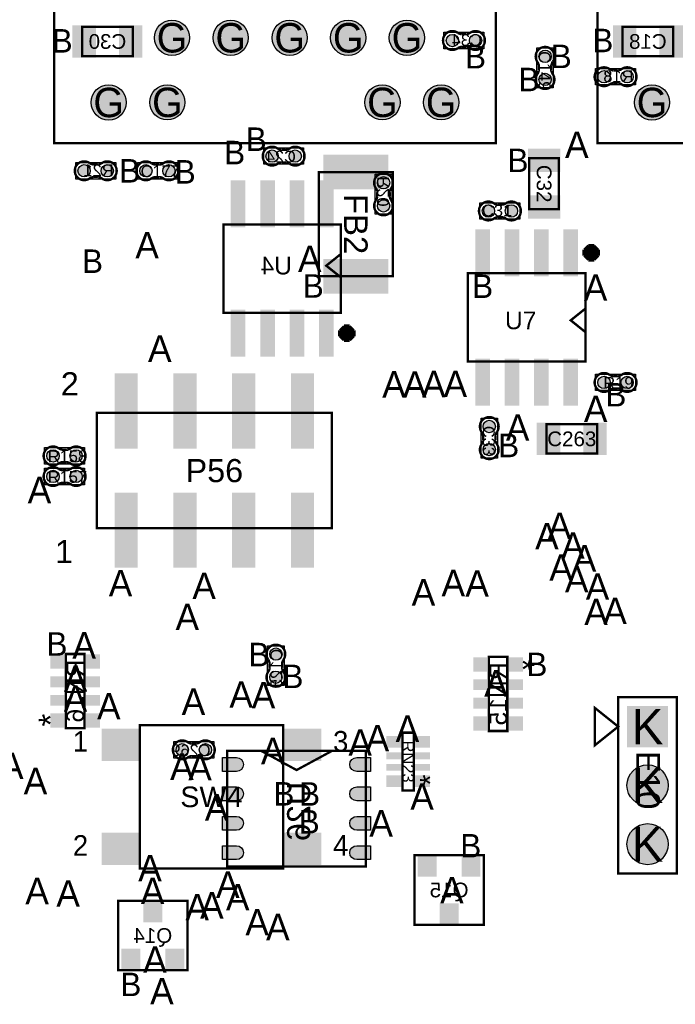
# Model space of a CAD drawing. Extents: x -14 to 190, y -123 to 238.
# Tile 23 of 28: x 139 to 167, y 106 to 149. Entities that reach past the tile are written whole.
import ezdxf
from ezdxf.enums import TextEntityAlignment as Align

# ---------------------------------------------------------------- set-up
doc = ezdxf.new("R2010")
doc.units = 0
doc.header["$MEASUREMENT"] = 0
for name, color, linetype in [('ASSEMBLY_OUTLINES_BTM', 191, 'CONTINUOUS'), ('ASSEMBLY_OUTLINES_TOP', 102, 'CONTINUOUS'), ('ASSEMBLY_REF_DES_BTM', 191, 'CONTINUOUS'), ('ASSEMBLY_REF_DES_TOP', 102, 'CONTINUOUS'), ('DRILL_DRAWING', 21, 'CONTINUOUS'), ('PART_PADS_LAYER_TOP', 150, 'CONTINUOUS'), ('PART_PADS_SMD_BTM', 181, 'CONTINUOUS'), ('PART_PADS_SMD_TOP', 150, 'CONTINUOUS')]:
    doc.layers.add(name, color=color, linetype=linetype)
doc.styles.add('ARIAL', font='ARIAL.TTF')
doc.styles.add('VERIBEST_GERBER_0', font='VBest0.ttf')

msp = doc.modelspace()

# ---------------------------------------------------------------- hatches: boundary and pattern name
at = {"layer": 'PART_PADS_LAYER_TOP'}
h = msp.add_hatch(color=256, dxfattribs=at)
edge = h.paths.add_edge_path()
edge.add_arc((145.36, 147.860042), 0.762, 0, 360)
h = msp.add_hatch(color=256, dxfattribs=at)
edge = h.paths.add_edge_path()
edge.add_arc((147.9, 147.860042), 0.762, 0, 360)
h = msp.add_hatch(color=256, dxfattribs=at)
edge = h.paths.add_edge_path()
edge.add_arc((150.45, 147.860042), 0.762, 0, 360)
h = msp.add_hatch(color=256, dxfattribs=at)
edge = h.paths.add_edge_path()
edge.add_arc((152.98, 147.860042), 0.762, 0, 360)
h = msp.add_hatch(color=256, dxfattribs=at)
edge = h.paths.add_edge_path()
edge.add_arc((155.52, 147.860042), 0.762, 0, 360)
h = msp.add_hatch(color=256, dxfattribs=at)
edge = h.paths.add_edge_path()
edge.add_arc((142.6218, 145.065242), 0.762, 0, 360)
h = msp.add_hatch(color=256, dxfattribs=at)
edge = h.paths.add_edge_path()
edge.add_arc((145.16, 145.070042), 0.762, 0, 360)
h = msp.add_hatch(color=256, dxfattribs=at)
edge = h.paths.add_edge_path()
edge.add_arc((154.46, 145.070042), 0.762, 0, 360)
h = msp.add_hatch(color=256, dxfattribs=at)
edge = h.paths.add_edge_path()
edge.add_arc((157, 145.070042), 0.762, 0, 360)
h = msp.add_hatch(color=256, dxfattribs=at)
edge = h.paths.add_edge_path()
edge.add_arc((166.1168, 145.065242), 0.762, 0, 360)
h = msp.add_hatch(color=256, dxfattribs=at)
edge = h.paths.add_edge_path()
edge.add_arc((165.9255, 115.5573), 0.889, 0, 360)
h = msp.add_hatch(color=256, dxfattribs=at)
edge = h.paths.add_edge_path()
edge.add_arc((165.9255, 113.0173), 0.889, 0, 360)
at = {"layer": 'PART_PADS_SMD_BTM'}
h = msp.add_hatch(color=256, dxfattribs=at)
edge = h.paths.add_edge_path()
edge.add_arc((157.485478, 147.742399), 0.2667, 0, 360)
h = msp.add_hatch(color=256, dxfattribs=at)
edge = h.paths.add_edge_path()
edge.add_arc((158.485478, 147.742399), 0.2667, 0, 360)
h = msp.add_hatch(color=256, dxfattribs=at)
edge = h.paths.add_edge_path()
edge.add_arc((164.042, 146.177), 0.2667, 0, 360)
h = msp.add_hatch(color=256, dxfattribs=at)
edge = h.paths.add_edge_path()
edge.add_arc((165.042, 146.177), 0.2667, 0, 360)
h = msp.add_hatch(color=256, dxfattribs=at)
edge = h.paths.add_edge_path()
edge.add_arc((149.691, 142.748), 0.2667, 0, 360)
h = msp.add_hatch(color=256, dxfattribs=at)
edge = h.paths.add_edge_path()
edge.add_arc((150.691, 142.748), 0.2667, 0, 360)
h = msp.add_hatch(color=256, dxfattribs=at)
edge = h.paths.add_edge_path()
edge.add_arc((141.563, 142.113), 0.2667, 0, 360)
h = msp.add_hatch(color=256, dxfattribs=at)
edge = h.paths.add_edge_path()
edge.add_arc((142.563, 142.113), 0.2667, 0, 360)
h = msp.add_hatch(color=256, dxfattribs=at)
edge = h.paths.add_edge_path()
edge.add_arc((154.509, 141.597), 0.2667, 0, 360)
h = msp.add_hatch(color=256, dxfattribs=at)
edge = h.paths.add_edge_path()
edge.add_arc((154.509, 140.597), 0.2667, 0, 360)
h = msp.add_hatch(color=256, dxfattribs=at)
edge = h.paths.add_edge_path()
edge.add_arc((149.851399, 121.229522), 0.2667, 0, 360)
h = msp.add_hatch(color=256, dxfattribs=at)
edge = h.paths.add_edge_path()
edge.add_arc((149.851399, 120.229522), 0.2667, 0, 360)
h = msp.add_hatch(color=256, dxfattribs=at)
edge = h.paths.add_edge_path()
edge.add_arc((145.804, 117.094), 0.2667, 0, 360)
h = msp.add_hatch(color=256, dxfattribs=at)
edge = h.paths.add_edge_path()
edge.add_arc((146.804, 117.094), 0.2667, 0, 360)
for points in [[(147.549, 116.159), (147.549, 116.759), (148.149, 116.759, -1), (148.149, 116.159)], [(153.949, 116.759), (153.949, 116.159), (153.349, 116.159, -1), (153.349, 116.759)], [(147.549, 114.889), (147.549, 115.489), (148.149, 115.489, -1), (148.149, 114.889)], [(153.949, 115.489), (153.949, 114.889), (153.349, 114.889, -1), (153.349, 115.489)], [(147.549, 113.619), (147.549, 114.219), (148.149, 114.219, -1), (148.149, 113.619)], [(153.949, 114.219), (153.949, 113.619), (153.349, 113.619, -1), (153.349, 114.219)], [(147.549, 112.349), (147.549, 112.949), (148.149, 112.949, -1), (148.149, 112.349)], [(153.949, 112.949), (153.949, 112.349), (153.349, 112.349, -1), (153.349, 112.949)]]:
    msp.add_hatch(color=256, dxfattribs=at).paths.add_polyline_path(points, flags=0)
at = {"layer": 'PART_PADS_SMD_TOP'}
h = msp.add_hatch(color=256, dxfattribs=at)
edge = h.paths.add_edge_path()
edge.add_arc((161.494, 147.058), 0.2667, 0, 360)
h = msp.add_hatch(color=256, dxfattribs=at)
edge = h.paths.add_edge_path()
edge.add_arc((161.494, 146.058), 0.2667, 0, 360)
h = msp.add_hatch(color=256, dxfattribs=at)
edge = h.paths.add_edge_path()
edge.add_arc((144.23, 142.113), 0.2667, 0, 360)
h = msp.add_hatch(color=256, dxfattribs=at)
edge = h.paths.add_edge_path()
edge.add_arc((145.23, 142.113), 0.2667, 0, 360)
h = msp.add_hatch(color=256, dxfattribs=at)
edge = h.paths.add_edge_path()
edge.add_arc((159.041522, 140.376399), 0.2667, 0, 360)
h = msp.add_hatch(color=256, dxfattribs=at)
edge = h.paths.add_edge_path()
edge.add_arc((160.041522, 140.376399), 0.2667, 0, 360)
h = msp.add_hatch(color=256, dxfattribs=at)
edge = h.paths.add_edge_path()
edge.add_arc((164.042, 132.969), 0.2667, 0, 360)
h = msp.add_hatch(color=256, dxfattribs=at)
edge = h.paths.add_edge_path()
edge.add_arc((165.042, 132.969), 0.2667, 0, 360)
h = msp.add_hatch(color=256, dxfattribs=at)
edge = h.paths.add_edge_path()
edge.add_arc((159.081762, 131.064128), 0.2667, 0, 360)
h = msp.add_hatch(color=256, dxfattribs=at)
edge = h.paths.add_edge_path()
edge.add_arc((159.081762, 130.064128), 0.2667, 0, 360)
h = msp.add_hatch(color=256, dxfattribs=at)
edge = h.paths.add_edge_path()
edge.add_arc((140.216, 129.794), 0.2667, 0, 360)
h = msp.add_hatch(color=256, dxfattribs=at)
edge = h.paths.add_edge_path()
edge.add_arc((141.216, 129.794), 0.2667, 0, 360)
h = msp.add_hatch(color=256, dxfattribs=at)
edge = h.paths.add_edge_path()
edge.add_arc((140.216, 128.905), 0.2667, 0, 360)
h = msp.add_hatch(color=256, dxfattribs=at)
edge = h.paths.add_edge_path()
edge.add_arc((141.216, 128.905), 0.2667, 0, 360)

# ---------------------------------------------------------------- linework, layer by layer
at = {"layer": 'ASSEMBLY_OUTLINES_BTM'}
for points, const_width in [([(141.471, 147.061), (141.471, 148.331), (143.671, 148.331), (143.671, 147.061)], 0.1), ([(164.839, 147.061), (164.839, 148.331), (167.039, 148.331), (167.039, 147.061)], 0.1), ([(147.587032, 135.981281), (147.587032, 139.791281), (152.667032, 139.791281), (152.667032, 135.981281)], 0.1016), ([(140.77395, 118.034054), (140.77395, 121.233946), (141.57405, 121.233946), (141.57405, 118.034054)], 0.1016), ([(159.06195, 117.907054), (159.06195, 121.106946), (159.86205, 121.106946), (159.86205, 117.907054)], 0.1016), ([(147.749, 112.054), (147.749, 117.054), (153.749, 117.054), (153.749, 112.054)], 0.1), ([(155.845244, 109.537494), (155.845244, 112.536726), (158.844476, 112.536726), (158.844476, 109.537494)], 0.1016), ([(143.031665, 107.570483), (143.031665, 110.569715), (146.030897, 110.569715), (146.030897, 107.570483)], 0.1016)]:
    msp.add_lwpolyline(points, close=True, dxfattribs=dict(at, const_width=const_width))
at = {"layer": 'ASSEMBLY_OUTLINES_BTM', "const_width": 0.1016}
for points in [[(157.884132, 148.012655), (158.104604, 148.012655), (158.105112, 148.013163, 0.088782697), (158.261068, 148.081743), (158.259798, 148.080727, -1.875349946), (158.26056, 147.405849), (158.260306, 147.405595, 0.088801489), (158.10435, 147.474175), (158.103842, 147.474683), (157.88337, 147.474683), (157.878798, 147.472905, 0.081091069), (157.73224, 147.420073, -2.020315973), (157.731986, 148.066503), (157.732748, 148.067265, 0.081091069), (157.879306, 148.014433)], [(164.440654, 146.447256), (164.661126, 146.447256), (164.661634, 146.447764, 0.088782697), (164.81759, 146.516344), (164.81632, 146.515328, -1.875349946), (164.817082, 145.84045), (164.816828, 145.840196, 0.088801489), (164.660872, 145.908776), (164.660364, 145.909284), (164.439892, 145.909284), (164.43532, 145.907506, 0.081091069), (164.288762, 145.854674, -2.020315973), (164.288508, 146.501104), (164.28927, 146.501866, 0.081091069), (164.435828, 146.449034)], [(150.292346, 142.477744), (150.071874, 142.477744), (150.071366, 142.477236, 0.088782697), (149.91541, 142.408656), (149.91668, 142.409672, -1.875349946), (149.915918, 143.08455), (149.916172, 143.084804, 0.088801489), (150.072128, 143.016224), (150.072636, 143.015716), (150.293108, 143.015716), (150.29768, 143.017494, 0.081091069), (150.444238, 143.070326, -2.020315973), (150.444492, 142.423896), (150.44373, 142.423134, 0.081091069), (150.297172, 142.475966)], [(141.961654, 142.383256), (142.182126, 142.383256), (142.182634, 142.383764, 0.088782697), (142.33859, 142.452344), (142.33732, 142.451328, -1.875349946), (142.338082, 141.77645), (142.337828, 141.776196, 0.088801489), (142.181872, 141.844776), (142.181364, 141.845284), (141.960892, 141.845284), (141.95632, 141.843506, 0.081091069), (141.809762, 141.790674, -2.020315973), (141.809508, 142.437104), (141.81027, 142.437866, 0.081091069), (141.956828, 142.385034)], [(154.238744, 140.995654), (154.238744, 141.216126), (154.238236, 141.216634, 0.088782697), (154.169656, 141.37259), (154.170672, 141.37132, -1.875349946), (154.84555, 141.372082), (154.845804, 141.371828, 0.088801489), (154.777224, 141.215872), (154.776716, 141.215364), (154.776716, 140.994892), (154.778494, 140.99032, 0.081091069), (154.831326, 140.843762, -2.020315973), (154.184896, 140.843508), (154.184134, 140.84427, 0.081091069), (154.236966, 140.990828)], [(150.121655, 120.830868), (150.121655, 120.610396), (150.122163, 120.609888, 0.088782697), (150.190743, 120.453932), (150.189727, 120.455202, -1.875349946), (149.514849, 120.45444), (149.514595, 120.454694, 0.088801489), (149.583175, 120.61065), (149.583683, 120.611158), (149.583683, 120.83163), (149.581905, 120.836202, 0.081091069), (149.529073, 120.98276, -2.020315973), (150.175503, 120.983014), (150.176265, 120.982252, 0.081091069), (150.123433, 120.835694)], [(146.405346, 116.823744), (146.184874, 116.823744), (146.184366, 116.823236, 0.088782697), (146.02841, 116.754656), (146.02968, 116.755672, -1.875349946), (146.028918, 117.43055), (146.029172, 117.430804, 0.088801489), (146.185128, 117.362224), (146.185636, 117.361716), (146.406108, 117.361716), (146.41068, 117.363494, 0.081091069), (146.557238, 117.416326, -2.020315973), (146.557492, 116.769896), (146.55673, 116.769134, 0.081091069), (146.410172, 116.821966)]]:
    msp.add_lwpolyline(points, format="xyb", dxfattribs=at)
at = {"layer": 'ASSEMBLY_OUTLINES_BTM'}
for points in [[(157.121878, 147.386799), (157.121878, 148.097999), (158.849078, 148.097999), (158.849078, 147.386799)], [(163.6784, 145.8214), (163.6784, 146.5326), (165.4056, 146.5326), (165.4056, 145.8214)], [(149.3274, 142.3924), (149.3274, 143.1036), (151.0546, 143.1036), (151.0546, 142.3924)], [(141.1994, 141.7574), (141.1994, 142.4686), (142.9266, 142.4686), (142.9266, 141.7574)], [(154.1534, 140.2334), (154.1534, 141.9606), (154.8646, 141.9606), (154.8646, 140.2334)], [(149.495799, 119.865922), (149.495799, 121.593122), (150.206999, 121.593122), (150.206999, 119.865922)], [(145.4404, 116.7384), (145.4404, 117.4496), (147.1676, 117.4496), (147.1676, 116.7384)]]:
    msp.add_lwpolyline(points, close=True, dxfattribs=at)
for points in [[(157.731986, 148.066503), (157.732748, 148.067265)], [(157.879306, 148.014433), (157.884132, 148.012655)], [(158.104604, 148.012655), (158.105112, 148.013163)], [(157.88337, 147.474683), (157.878798, 147.472905)], [(158.10435, 147.474175), (158.103842, 147.474683)], [(158.26056, 147.405849), (158.260306, 147.405595)], [(164.288508, 146.501104), (164.28927, 146.501866)], [(164.435828, 146.449034), (164.440654, 146.447256)], [(164.661126, 146.447256), (164.661634, 146.447764)], [(164.439892, 145.909284), (164.43532, 145.907506)], [(164.660872, 145.908776), (164.660364, 145.909284)], [(164.817082, 145.84045), (164.816828, 145.840196)], [(149.915918, 143.08455), (149.916172, 143.084804)], [(150.072128, 143.016224), (150.072636, 143.015716)], [(150.293108, 143.015716), (150.29768, 143.017494)], [(141.809508, 142.437104), (141.81027, 142.437866)], [(141.956828, 142.385034), (141.961654, 142.383256)], [(142.182126, 142.383256), (142.182634, 142.383764)], [(150.071874, 142.477744), (150.071366, 142.477236)], [(150.297172, 142.475966), (150.292346, 142.477744)], [(150.444492, 142.423896), (150.44373, 142.423134)], [(141.960892, 141.845284), (141.95632, 141.843506)], [(142.181872, 141.844776), (142.181364, 141.845284)], [(142.338082, 141.77645), (142.337828, 141.776196)], [(154.84555, 141.372082), (154.845804, 141.371828)], [(154.184896, 140.843508), (154.184134, 140.84427)], [(154.236966, 140.990828), (154.238744, 140.995654)], [(154.238744, 141.216126), (154.238236, 141.216634)], [(154.777224, 141.215872), (154.776716, 141.215364)], [(154.776716, 140.994892), (154.778494, 140.99032)], [(149.583683, 120.83163), (149.581905, 120.836202)], [(150.123433, 120.835694), (150.121655, 120.830868)], [(150.175503, 120.983014), (150.176265, 120.982252)], [(149.514849, 120.45444), (149.514595, 120.454694)], [(149.583175, 120.61065), (149.583683, 120.611158)], [(150.121655, 120.610396), (150.122163, 120.609888)], [(146.028918, 117.43055), (146.029172, 117.430804)], [(146.185128, 117.362224), (146.185636, 117.361716)], [(146.406108, 117.361716), (146.41068, 117.363494)], [(146.184874, 116.823744), (146.184366, 116.823236)], [(146.410172, 116.821966), (146.405346, 116.823744)], [(146.557492, 116.769896), (146.55673, 116.769134)]]:
    msp.add_lwpolyline(points, dxfattribs=at)
for points, const_width in [([(152.667032, 137.505281), (152.032032, 138.013281), (152.667032, 138.521281)], 0.1016), ([(153.175032, 134.838281), (152.667032, 135.346281)], 0.254), ([(152.667032, 134.838281), (153.175032, 135.346281)], 0.254), ([(152.921032, 134.711281), (152.921032, 135.473281)], 0.254), ([(152.540032, 135.092281), (153.302032, 135.092281)], 0.254), ([(149.225, 117.044), (150.749, 116.22), (152.273, 117.044)], 0.1)]:
    msp.add_lwpolyline(points, dxfattribs=dict(at, const_width=const_width))
at = {"layer": 'ASSEMBLY_OUTLINES_TOP'}
for points, const_width in [([(140.26, 143.300042), (140.26, 171.000042), (159.36, 171.000042), (159.36, 143.300042)], 0.1), ([(163.755, 143.300042), (163.755, 171.000042), (182.855, 171.000042), (182.855, 143.300042)], 0.1), ([(160.812601, 140.457522), (160.812601, 142.657522), (162.082601, 142.657522), (162.082601, 140.457522)], 0.1), ([(151.711656, 137.558605), (151.711656, 142.058723), (154.911548, 142.058723), (154.911548, 137.558605)], 0.1016), ([(158.158718, 133.873764), (158.158718, 137.683764), (163.238718, 137.683764), (163.238718, 133.873764)], 0.1016), ([(142.113, 126.669), (142.113, 131.649), (152.273, 131.649), (152.273, 126.669)], 0.1), ([(161.5489, 129.9006), (161.5489, 131.1706), (163.7489, 131.1706), (163.7489, 129.9006)], 0.1), ([(164.6555, 111.7473), (164.6555, 119.3673), (167.1955, 119.3673), (167.1955, 111.7473)], 0.1016), ([(164.6555, 118.0973), (163.6395, 118.9101), (163.6395, 117.2845)], 0.1016), ([(143.966, 111.962), (143.966, 118.162), (150.166, 118.162), (150.166, 111.962)], 0.1), ([(155.32481, 115.336066), (155.32481, 117.836188), (155.824936, 117.836188), (155.824936, 115.336066)], 0.1016)]:
    msp.add_lwpolyline(points, close=True, dxfattribs=dict(at, const_width=const_width))
at = {"layer": 'ASSEMBLY_OUTLINES_TOP', "const_width": 0.1016}
for points in [[(161.223744, 146.659346), (161.223744, 146.438874), (161.223236, 146.438366, -0.088782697), (161.154656, 146.28241), (161.155672, 146.28368, 1.875349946), (161.83055, 146.282918), (161.830804, 146.283172, -0.088801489), (161.762224, 146.439128), (161.761716, 146.439636), (161.761716, 146.660108), (161.763494, 146.66468, -0.081091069), (161.816326, 146.811238, 2.020315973), (161.169896, 146.811492), (161.169134, 146.81073, -0.081091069), (161.221966, 146.664172)], [(144.628654, 141.842744), (144.849126, 141.842744), (144.849634, 141.842236, -0.088782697), (145.00559, 141.773656), (145.00432, 141.774672, 1.875349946), (145.005082, 142.44955), (145.004828, 142.449804, -0.088801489), (144.848872, 142.381224), (144.848364, 142.380716), (144.627892, 142.380716), (144.62332, 142.382494, -0.081091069), (144.476762, 142.435326, 2.020315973), (144.476508, 141.788896), (144.47727, 141.788134, -0.081091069), (144.623828, 141.840966)], [(159.642868, 140.646655), (159.422396, 140.646655), (159.421888, 140.647163, -0.088782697), (159.265932, 140.715743), (159.267202, 140.714727, 1.875349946), (159.26644, 140.039849), (159.266694, 140.039595, -0.088801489), (159.42265, 140.108175), (159.423158, 140.108683), (159.64363, 140.108683), (159.648202, 140.106905, -0.081091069), (159.79476, 140.054073, 2.020315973), (159.795014, 140.700503), (159.794252, 140.701265, -0.081091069), (159.647694, 140.648433)], [(164.440654, 132.698744), (164.661126, 132.698744), (164.661634, 132.698236, -0.088782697), (164.81759, 132.629656), (164.81632, 132.630672, 1.875349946), (164.817082, 133.30555), (164.816828, 133.305804, -0.088801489), (164.660872, 133.237224), (164.660364, 133.236716), (164.439892, 133.236716), (164.43532, 133.238494, -0.081091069), (164.288762, 133.291326, 2.020315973), (164.288508, 132.644896), (164.28927, 132.644134, -0.081091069), (164.435828, 132.696966)], [(158.811506, 130.665474), (158.811506, 130.445002), (158.810998, 130.444494, -0.088782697), (158.742418, 130.288538), (158.743434, 130.289808, 1.875349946), (159.418312, 130.289046), (159.418566, 130.2893, -0.088801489), (159.349986, 130.445256), (159.349478, 130.445764), (159.349478, 130.666236), (159.351256, 130.670808, -0.081091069), (159.404088, 130.817366, 2.020315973), (158.757658, 130.81762), (158.756896, 130.816858, -0.081091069), (158.809728, 130.6703)], [(140.614654, 129.523744), (140.835126, 129.523744), (140.835634, 129.523236, -0.088782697), (140.99159, 129.454656), (140.99032, 129.455672, 1.875349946), (140.991082, 130.13055), (140.990828, 130.130804, -0.088801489), (140.834872, 130.062224), (140.834364, 130.061716), (140.613892, 130.061716), (140.60932, 130.063494, -0.081091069), (140.462762, 130.116326, 2.020315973), (140.462508, 129.469896), (140.46327, 129.469134, -0.081091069), (140.609828, 129.521966)], [(140.614654, 128.634744), (140.835126, 128.634744), (140.835634, 128.634236, -0.088782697), (140.99159, 128.565656), (140.99032, 128.566672, 1.875349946), (140.991082, 129.24155), (140.990828, 129.241804, -0.088801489), (140.834872, 129.173224), (140.834364, 129.172716), (140.613892, 129.172716), (140.60932, 129.174494, -0.081091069), (140.462762, 129.227326, 2.020315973), (140.462508, 128.580896), (140.46327, 128.580134, -0.081091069), (140.609828, 128.632966)]]:
    msp.add_lwpolyline(points, format="xyb", dxfattribs=at)
at = {"layer": 'ASSEMBLY_OUTLINES_TOP'}
for points in [[(161.1384, 145.6944), (161.1384, 147.4216), (161.8496, 147.4216), (161.8496, 145.6944)], [(143.8664, 141.7574), (143.8664, 142.4686), (145.5936, 142.4686), (145.5936, 141.7574)], [(158.677922, 140.020799), (158.677922, 140.731999), (160.405122, 140.731999), (160.405122, 140.020799)], [(163.6784, 132.6134), (163.6784, 133.3246), (165.4056, 133.3246), (165.4056, 132.6134)], [(158.726162, 129.700528), (158.726162, 131.427728), (159.437362, 131.427728), (159.437362, 129.700528)], [(139.8524, 129.4384), (139.8524, 130.1496), (141.5796, 130.1496), (141.5796, 129.4384)], [(139.8524, 128.5494), (139.8524, 129.2606), (141.5796, 129.2606), (141.5796, 128.5494)]]:
    msp.add_lwpolyline(points, close=True, dxfattribs=at)
for points in [[(161.169896, 146.811492), (161.169134, 146.81073)], [(161.221966, 146.664172), (161.223744, 146.659346)], [(161.223744, 146.438874), (161.223236, 146.438366)], [(161.761716, 146.660108), (161.763494, 146.66468)], [(161.762224, 146.439128), (161.761716, 146.439636)], [(161.83055, 146.282918), (161.830804, 146.283172)], [(144.627892, 142.380716), (144.62332, 142.382494)], [(144.848872, 142.381224), (144.848364, 142.380716)], [(145.005082, 142.44955), (145.004828, 142.449804)], [(144.476508, 141.788896), (144.47727, 141.788134)], [(144.623828, 141.840966), (144.628654, 141.842744)], [(144.849126, 141.842744), (144.849634, 141.842236)], [(159.422396, 140.646655), (159.421888, 140.647163)], [(159.647694, 140.648433), (159.642868, 140.646655)], [(159.795014, 140.700503), (159.794252, 140.701265)], [(159.26644, 140.039849), (159.266694, 140.039595)], [(159.42265, 140.108175), (159.423158, 140.108683)], [(159.64363, 140.108683), (159.648202, 140.106905)], [(164.439892, 133.236716), (164.43532, 133.238494)], [(164.660872, 133.237224), (164.660364, 133.236716)], [(164.817082, 133.30555), (164.816828, 133.305804)], [(164.288508, 132.644896), (164.28927, 132.644134)], [(164.435828, 132.696966), (164.440654, 132.698744)], [(164.661126, 132.698744), (164.661634, 132.698236)], [(158.757658, 130.81762), (158.756896, 130.816858)], [(158.809728, 130.6703), (158.811506, 130.665474)], [(159.349478, 130.666236), (159.351256, 130.670808)], [(158.811506, 130.445002), (158.810998, 130.444494)], [(159.349986, 130.445256), (159.349478, 130.445764)], [(159.418312, 130.289046), (159.418566, 130.2893)], [(140.613892, 130.061716), (140.60932, 130.063494)], [(140.834872, 130.062224), (140.834364, 130.061716)], [(140.991082, 130.13055), (140.990828, 130.130804)], [(140.462508, 129.469896), (140.46327, 129.469134)], [(140.609828, 129.521966), (140.614654, 129.523744)], [(140.835126, 129.523744), (140.835634, 129.523236)], [(140.613892, 129.172716), (140.60932, 129.174494)], [(140.834872, 129.173224), (140.834364, 129.172716)], [(140.991082, 129.24155), (140.990828, 129.241804)], [(140.462508, 128.580896), (140.46327, 128.580134)], [(140.609828, 128.632966), (140.614654, 128.634744)], [(140.835126, 128.634744), (140.835634, 128.634236)]]:
    msp.add_lwpolyline(points, dxfattribs=at)
for points, const_width in [([(163.111718, 138.572764), (163.873718, 138.572764)], 0.254), ([(163.746718, 138.826764), (163.238718, 138.318764)], 0.254), ([(163.238718, 138.826764), (163.746718, 138.318764)], 0.254), ([(163.492718, 138.953764), (163.492718, 138.191764)], 0.254), ([(163.238718, 136.159764), (162.603718, 135.651764), (163.238718, 135.143764)], 0.1016)]:
    msp.add_lwpolyline(points, dxfattribs=dict(at, const_width=const_width))
at = {"layer": 'PART_PADS_LAYER_TOP'}
for centre, radius in [((145.36, 147.860042), 0.762), ((147.9, 147.860042), 0.762), ((150.45, 147.860042), 0.762), ((152.98, 147.860042), 0.762), ((155.52, 147.860042), 0.762), ((142.6218, 145.065242), 0.762), ((145.16, 145.070042), 0.762), ((154.46, 145.070042), 0.762), ((157, 145.070042), 0.762), ((166.1168, 145.065242), 0.762), ((165.9255, 115.5573), 0.889), ((165.9255, 113.0173), 0.889)]:
    msp.add_circle(centre, radius, dxfattribs=at)
msp.add_solid([(165.0365, 117.2083), (166.8145, 117.2083), (165.0365, 118.9863), (166.8145, 118.9863)], dxfattribs=at)
at = {"layer": 'PART_PADS_SMD_BTM'}
for points in [[(147.549, 116.159), (147.549, 116.759), (148.149, 116.759, -1), (148.149, 116.159)], [(153.949, 116.759), (153.949, 116.159), (153.349, 116.159, -1), (153.349, 116.759)], [(147.549, 114.889), (147.549, 115.489), (148.149, 115.489, -1), (148.149, 114.889)], [(153.949, 115.489), (153.949, 114.889), (153.349, 114.889, -1), (153.349, 115.489)], [(147.549, 113.619), (147.549, 114.219), (148.149, 114.219, -1), (148.149, 113.619)], [(153.949, 114.219), (153.949, 113.619), (153.349, 113.619, -1), (153.349, 114.219)], [(147.549, 112.349), (147.549, 112.949), (148.149, 112.949, -1), (148.149, 112.349)], [(153.949, 112.949), (153.949, 112.349), (153.349, 112.349, -1), (153.349, 112.949)]]:
    msp.add_lwpolyline(points, format="xyb", close=True, dxfattribs=at)
for centre in [(157.485478, 147.742399), (158.485478, 147.742399), (164.042, 146.177), (165.042, 146.177), (149.691, 142.748), (150.691, 142.748), (141.563, 142.113), (142.563, 142.113), (154.509, 141.597), (154.509, 140.597), (149.851399, 121.229522), (149.851399, 120.229522), (145.804, 117.094), (146.804, 117.094)]:
    msp.add_circle(centre, 0.2667, dxfattribs=at)
for points in [[(141.057, 147.0025), (142.073, 147.0025), (141.057, 148.3995), (142.073, 148.3995)], [(143.069, 147.0025), (144.085, 147.0025), (143.069, 148.3995), (144.085, 148.3995)], [(164.425, 147.0025), (165.441, 147.0025), (164.425, 148.3995), (165.441, 148.3995)], [(166.437, 147.0025), (167.453, 147.0025), (166.437, 148.3995), (167.453, 148.3995)], [(147.904532, 139.664281), (148.539532, 139.664281), (147.904532, 141.696281), (148.539532, 141.696281)], [(149.174532, 139.664281), (149.809532, 139.664281), (149.174532, 141.696281), (149.809532, 141.696281)], [(150.444532, 139.664281), (151.079532, 139.664281), (150.444532, 141.696281), (151.079532, 141.696281)], [(151.714532, 139.664281), (152.349532, 139.664281), (151.714532, 141.696281), (152.349532, 141.696281)], [(147.904532, 134.076281), (148.539532, 134.076281), (147.904532, 136.108281), (148.539532, 136.108281)], [(149.174532, 134.076281), (149.809532, 134.076281), (149.174532, 136.108281), (149.809532, 136.108281)], [(150.444532, 134.076281), (151.079532, 134.076281), (150.444532, 136.108281), (151.079532, 136.108281)], [(151.714532, 134.076281), (152.349532, 134.076281), (151.714532, 136.108281), (152.349532, 136.108281)], [(140.099, 120.604), (140.699, 120.604), (140.099, 121.224), (140.699, 121.224)], [(141.649, 120.604), (142.249, 120.604), (141.649, 121.224), (142.249, 121.224)], [(158.387, 120.477), (158.987, 120.477), (158.387, 121.097), (158.987, 121.097)], [(159.937, 120.477), (160.537, 120.477), (159.937, 121.097), (160.537, 121.097)], [(140.099, 119.799), (140.699, 119.799), (140.099, 120.269), (140.699, 120.269)], [(141.649, 119.799), (142.249, 119.799), (141.649, 120.269), (142.249, 120.269)], [(158.387, 119.672), (158.987, 119.672), (158.387, 120.142), (158.987, 120.142)], [(159.937, 119.672), (160.537, 119.672), (159.937, 120.142), (160.537, 120.142)], [(140.099, 118.999), (140.699, 118.999), (140.099, 119.469), (140.699, 119.469)], [(141.649, 118.999), (142.249, 118.999), (141.649, 119.469), (142.249, 119.469)], [(158.387, 118.872), (158.987, 118.872), (158.387, 119.342), (158.987, 119.342)], [(159.937, 118.872), (160.537, 118.872), (159.937, 119.342), (160.537, 119.342)], [(140.099, 118.044), (140.699, 118.044), (140.099, 118.664), (140.699, 118.664)], [(141.649, 118.044), (142.249, 118.044), (141.649, 118.664), (142.249, 118.664)], [(158.387, 117.917), (158.987, 117.917), (158.387, 118.537), (158.987, 118.537)], [(159.937, 117.917), (160.537, 117.917), (159.937, 118.537), (160.537, 118.537)], [(155.98846, 111.61261), (156.80126, 111.61261), (155.98846, 112.50161), (156.80126, 112.50161)], [(157.88846, 111.61261), (158.70126, 111.61261), (157.88846, 112.50161), (158.70126, 112.50161)], [(144.124881, 109.641599), (144.937681, 109.641599), (144.124881, 110.530599), (144.937681, 110.530599)], [(156.93846, 109.57661), (157.75126, 109.57661), (156.93846, 110.46561), (157.75126, 110.46561)], [(143.174881, 107.605599), (143.987681, 107.605599), (143.174881, 108.494599), (143.987681, 108.494599)], [(145.074881, 107.605599), (145.887681, 107.605599), (145.074881, 108.494599), (145.887681, 108.494599)]]:
    msp.add_solid(points, dxfattribs=at)
at = {"layer": 'PART_PADS_SMD_TOP'}
for centre in [(161.494, 147.058), (161.494, 146.058), (144.23, 142.113), (145.23, 142.113), (159.041522, 140.376399), (160.041522, 140.376399), (164.042, 132.969), (165.042, 132.969), (159.081762, 131.064128), (159.081762, 130.064128), (140.216, 129.794), (141.216, 129.794), (140.216, 128.905), (141.216, 128.905)]:
    msp.add_circle(centre, 0.2667, dxfattribs=at)
for points in [[(160.754101, 142.055522), (162.151101, 142.055522), (160.754101, 143.071522), (162.151101, 143.071522)], [(151.911602, 141.308537), (154.711602, 141.308537), (151.911602, 142.808537), (154.711602, 142.808537)], [(160.754101, 140.043522), (162.151101, 140.043522), (160.754101, 141.059522), (162.151101, 141.059522)], [(158.476218, 137.556764), (159.111218, 137.556764), (158.476218, 139.588764), (159.111218, 139.588764)], [(159.746218, 137.556764), (160.381218, 137.556764), (159.746218, 139.588764), (160.381218, 139.588764)], [(161.016218, 137.556764), (161.651218, 137.556764), (161.016218, 139.588764), (161.651218, 139.588764)], [(162.286218, 137.556764), (162.921218, 137.556764), (162.286218, 139.588764), (162.921218, 139.588764)], [(151.911602, 136.808537), (154.711602, 136.808537), (151.911602, 138.308537), (154.711602, 138.308537)], [(158.476218, 131.968764), (159.111218, 131.968764), (158.476218, 134.000764), (159.111218, 134.000764)], [(159.746218, 131.968764), (160.381218, 131.968764), (159.746218, 134.000764), (160.381218, 134.000764)], [(161.016218, 131.968764), (161.651218, 131.968764), (161.016218, 134.000764), (161.651218, 134.000764)], [(162.286218, 131.968764), (162.921218, 131.968764), (162.286218, 134.000764), (162.921218, 134.000764)], [(142.883, 130.109), (143.883, 130.109), (142.883, 133.359), (143.883, 133.359)], [(145.423, 130.109), (146.423, 130.109), (145.423, 133.359), (146.423, 133.359)], [(147.963, 130.109), (148.963, 130.109), (147.963, 133.359), (148.963, 133.359)], [(150.503, 130.109), (151.503, 130.109), (150.503, 133.359), (151.503, 133.359)], [(161.1349, 129.8321), (162.1509, 129.8321), (161.1349, 131.2291), (162.1509, 131.2291)], [(163.1469, 129.8321), (164.1629, 129.8321), (163.1469, 131.2291), (164.1629, 131.2291)], [(142.883, 124.959), (143.883, 124.959), (142.883, 128.209), (143.883, 128.209)], [(145.423, 124.959), (146.423, 124.959), (145.423, 128.209), (146.423, 128.209)], [(147.963, 124.959), (148.963, 124.959), (147.963, 128.209), (148.963, 128.209)], [(150.503, 124.959), (151.503, 124.959), (150.503, 128.209), (151.503, 128.209)], [(142.316, 116.612), (143.916, 116.612), (142.316, 118.012), (143.916, 118.012)], [(150.216, 116.612), (151.816, 116.612), (150.216, 118.012), (151.816, 118.012)], [(154.625, 117.186), (155.325, 117.186), (154.625, 117.686), (155.325, 117.686)], [(155.825, 117.186), (156.525, 117.186), (155.825, 117.686), (156.525, 117.686)], [(154.625, 116.686), (155.325, 116.686), (154.625, 116.986), (155.325, 116.986)], [(155.825, 116.686), (156.525, 116.686), (155.825, 116.986), (156.525, 116.986)], [(154.625, 116.186), (155.325, 116.186), (154.625, 116.486), (155.325, 116.486)], [(155.825, 116.186), (156.525, 116.186), (155.825, 116.486), (156.525, 116.486)], [(154.625, 115.486), (155.325, 115.486), (154.625, 115.986), (155.325, 115.986)], [(155.825, 115.486), (156.525, 115.486), (155.825, 115.986), (156.525, 115.986)], [(142.316, 112.112), (143.916, 112.112), (142.316, 113.512), (143.916, 113.512)], [(150.216, 112.112), (151.816, 112.112), (150.216, 113.512), (151.816, 113.512)]]:
    msp.add_solid(points, dxfattribs=at)

# ---------------------------------------------------------------- texts
at = {"layer": 'ASSEMBLY_OUTLINES_BTM', "style": 'ARIAL', "text_generation_flag": 2}
for rotation, p in [(270, (160.528, 120.762)), (90, (140.108, 118.379))]:
    msp.add_text('*', height=1.016, rotation=rotation, dxfattribs=at).set_placement(p, align=Align.MIDDLE_CENTER)
at = {"layer": 'ASSEMBLY_OUTLINES_TOP'}
for s, height, style, p in [('2', 1, 'ARIAL', (140.943, 132.909)), ('1', 1, 'ARIAL', (140.693, 125.659)), ('1', 0.89, 'VERIBEST_GERBER_0', (141.402788, 117.462909)), ('3', 0.89, 'VERIBEST_GERBER_0', (152.656, 117.462)), ('2', 0.89, 'VERIBEST_GERBER_0', (141.406, 112.962)), ('4', 0.89, 'VERIBEST_GERBER_0', (152.656, 112.962))]:
    msp.add_text(s, height=height, dxfattribs=dict(at, style=style)).set_placement(p, align=Align.MIDDLE_CENTER)
at = {"layer": 'ASSEMBLY_OUTLINES_TOP', "style": 'ARIAL'}
msp.add_text('*', height=0.889, rotation=90, dxfattribs=at).set_placement((156.524808, 115.786384), align=Align.MIDDLE_CENTER)
at = {"layer": 'ASSEMBLY_REF_DES_BTM', "style": 'ARIAL', "text_generation_flag": 2}
for s, height, p in [('C30', 0.635, (142.571, 147.701)), ('C34', 0.508, (158.107982, 147.763227)), ('C18', 0.635, (165.939, 147.701)), ('R18', 0.508, (164.664504, 146.197828)), ('C24', 0.508, (150.068496, 142.727172)), ('R21', 0.508, (142.185504, 142.133828)), ('U4', 0.762, (149.866938, 138.016328)), ('C269', 0.508, (146.181496, 117.073172)), ('Q15', 0.635, (157.34486, 111.03711)), ('Q14', 0.635, (144.531281, 109.070099))]:
    msp.add_text(s, height=height, dxfattribs=at).set_placement(p, align=Align.MIDDLE_CENTER)
for s, height, p in [('R20', 0.508, (154.488172, 141.219504)), ('C125', 0.508, (149.872227, 120.607018)), ('RN16', 0.762, (141.174, 119.634)), ('RN15', 0.762, (159.462, 119.507)), ('U26', 1, (150.839, 114.434))]:
    msp.add_text(s, height=height, rotation=90, dxfattribs=at).set_placement(p, align=Align.MIDDLE_CENTER)
at = {"layer": 'ASSEMBLY_REF_DES_TOP', "style": 'ARIAL'}
for s, height, p in [('C149', 0.508, (161.473172, 146.435496)), ('C32', 0.635, (161.452601, 141.557522)), ('FB2', 1.016, (153.311602, 139.808537)), ('C33', 0.508, (159.060934, 130.441624)), ('RN23', 0.508, (155.575, 116.586)), ('E10', 1.016, (165.952424, 115.78082))]:
    msp.add_text(s, height=height, rotation=270, dxfattribs=at).set_placement(p, align=Align.MIDDLE_CENTER)
for s, height, p in [('C177', 0.508, (144.852504, 142.092172)), ('C31', 0.508, (159.419018, 140.397227)), ('U7', 0.762, (160.438624, 135.648717)), ('R19', 0.508, (164.664504, 132.948172)), ('C263', 0.635, (162.6489, 130.5306)), ('R158', 0.508, (140.838504, 129.773172)), ('P56', 1, (147.193, 129.159)), ('R157', 0.508, (140.838504, 128.884172)), ('SW4', 0.89, (147.066, 115.062))]:
    msp.add_text(s, height=height, dxfattribs=at).set_placement(p, align=Align.MIDDLE_CENTER)
at = {"layer": 'DRILL_DRAWING', "style": 'VERIBEST_GERBER_0'}
for s, height, p in [('G', 1.27, (145.36, 147.860042)), ('G', 1.27, (147.9, 147.860042)), ('G', 1.27, (150.45, 147.860042)), ('G', 1.27, (152.98, 147.860042)), ('G', 1.27, (155.52, 147.860042)), ('B', 1.016, (140.610827, 147.728523)), ('B', 1.016, (163.99124, 147.744263)), ('B', 1.016, (158.485478, 147.043898)), ('B', 1.016, (162.1925, 147.058)), ('B', 1.016, (160.7955, 146.058)), ('G', 1.27, (142.6218, 145.065242)), ('G', 1.27, (145.16, 145.070042)), ('G', 1.27, (154.46, 145.070042)), ('G', 1.27, (157, 145.070042)), ('G', 1.27, (166.1168, 145.065242)), ('B', 1.016, (149.004016, 143.478079)), ('A', 1.143, (162.867108, 143.238704)), ('B', 1.016, (148.071431, 142.900139)), ('B', 1.016, (160.3223, 142.563522)), ('B', 1.016, (143.5315, 142.113)), ('B', 1.016, (145.932002, 142.06741)), ('A', 1.143, (144.284592, 138.89874)), ('B', 1.016, (141.923622, 138.206521)), ('A', 1.143, (151.317269, 138.30506)), ('B', 1.016, (151.471254, 137.136221)), ('B', 1.016, (158.793718, 137.124964)), ('A', 1.143, (163.677926, 137.069485)), ('A', 1.143, (144.834036, 134.427939)), ('A', 1.143, (154.960083, 132.883987)), ('A', 1.143, (155.85853, 132.883437)), ('A', 1.143, (156.682009, 132.897884)), ('A', 1.143, (157.615549, 132.903399)), ('B', 1.016, (164.554738, 132.437871)), ('A', 1.143, (163.681654, 131.826907)), ('A', 1.143, (160.308392, 131.018134)), ('B', 1.016, (159.921811, 130.243799)), ('A', 1.143, (139.630162, 128.319162)), ('A', 1.143, (162.12057, 126.770895)), ('A', 1.143, (161.57317, 126.326395)), ('A', 1.143, (162.70017, 125.917595)), ('A', 1.143, (163.19927, 125.370195)), ('A', 1.143, (162.18497, 124.967695)), ('A', 1.143, (143.135009, 124.294205)), ('A', 1.143, (146.749687, 124.175979)), ('A', 1.143, (157.524639, 124.300069)), ('A', 1.143, (158.555531, 124.282295)), ('A', 1.143, (162.86117, 124.468595)), ('A', 1.143, (163.76277, 124.146595)), ('A', 1.143, (156.234491, 123.900056)), ('A', 1.143, (146.022901, 122.837304)), ('A', 1.143, (163.69837, 123.051795)), ('A', 1.143, (164.51947, 123.100095)), ('B', 1.016, (140.386385, 121.667383)), ('A', 1.143, (141.563306, 121.610493)), ('B', 1.016, (149.123305, 121.210858)), ('B', 1.016, (161.139676, 120.787)), ('A', 1.143, (141.189804, 120.171424)), ('B', 1.016, (150.589595, 120.268375)), ('A', 1.143, (159.3698, 119.966279)), ('A', 1.143, (148.350801, 119.481905)), ('A', 1.143, (149.31843, 119.459402)), ('A', 1.143, (141.186652, 119.308765)), ('A', 1.143, (146.288758, 119.175923)), ('A', 1.143, (142.63, 118.976004)), ('K', 1.524, (165.9255, 118.0973)), ('A', 1.143, (155.541756, 118.00806)), ('A', 1.143, (153.499001, 117.408491)), ('A', 1.143, (154.244, 117.60083)), ('A', 1.143, (149.71877, 117.044397)), ('A', 1.143, (138.434297, 116.403646)), ('A', 1.143, (145.790438, 116.367939)), ('A', 1.143, (146.573646, 116.343418)), ('A', 1.143, (139.457384, 115.745221)), ('K', 1.524, (165.9255, 115.5573)), ('B', 1.016, (150.204587, 115.192506)), ('B', 1.016, (151.312694, 115.186773)), ('A', 1.143, (156.175001, 115.073419)), ('A', 1.143, (147.293148, 114.606035)), ('B', 1.016, (151.295481, 113.985692)), ('A', 1.143, (154.405226, 113.919)), ('K', 1.524, (165.9255, 113.0173)), ('B', 1.016, (158.281699, 112.949378)), ('A', 1.143, (144.410894, 111.982948)), ('A', 1.143, (139.527696, 110.995814)), ('A', 1.143, (144.52227, 111.002505)), ('A', 1.143, (147.774646, 111.26784)), ('A', 1.143, (157.464293, 111.029222)), ('A', 1.143, (140.869849, 110.888314)), ('A', 1.143, (148.20378, 110.726758)), ('A', 1.143, (146.449928, 110.297624)), ('A', 1.143, (147.084928, 110.372256)), ('A', 1.143, (149.04339, 109.644594)), ('A', 1.143, (149.938974, 109.439356)), ('A', 1.143, (144.625247, 108.032917)), ('B', 1.016, (143.581282, 106.957738)), ('A', 1.143, (144.925961, 106.668976))]:
    msp.add_text(s, height=height, dxfattribs=at).set_placement(p, align=Align.MIDDLE_CENTER)

doc.saveas('drawing.dxf')
